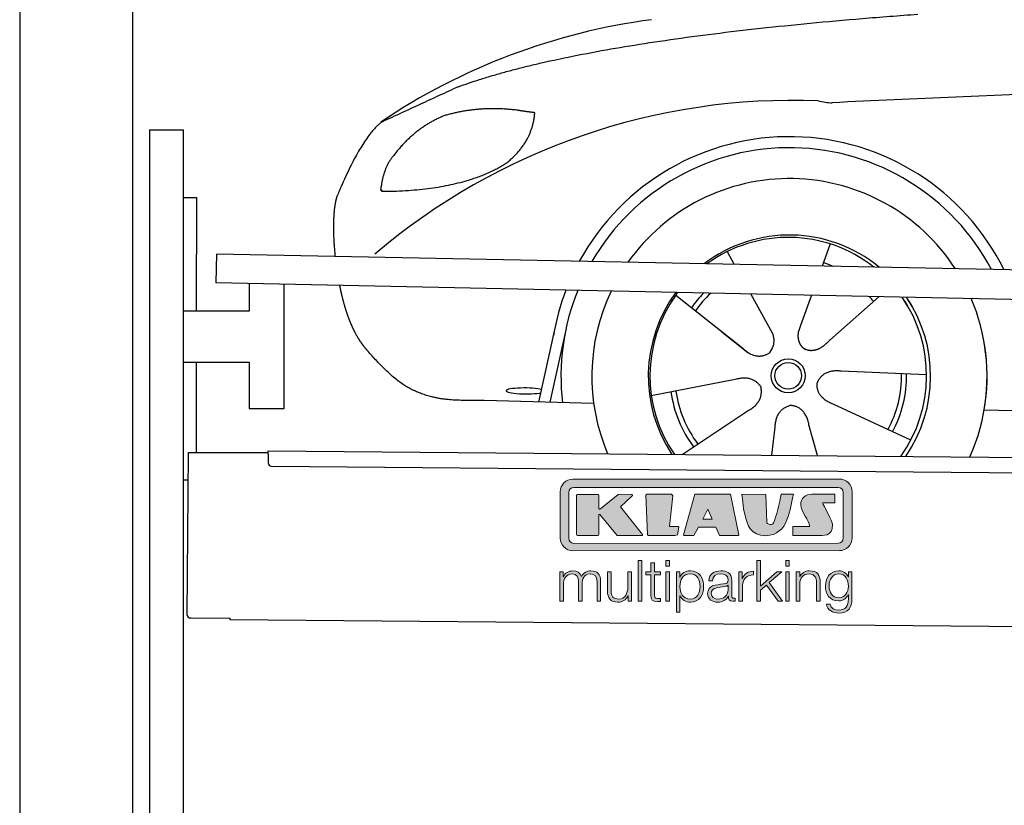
# Model space of a CAD drawing. Header units: millimetres. Extents: x -411 to 6777, y 0 to 6877.
# Tile 2 of 6: x 0 to 1744, y 4116 to 5507. Entities that reach past the tile are written whole.
import ezdxf

# ---------------------------------------------------------------- set-up
doc = ezdxf.new("R2010")
doc.units = ezdxf.units.MM
for name, color, linetype, lineweight in [('car', 10, 'Continuous', 25), ('Gebäude', 7, 'Continuous', 25), ('Logo', 7, 'Continuous', 25), ('Plattform', 7, 'Continuous', 25), ('Ständer hinten', 7, 'Continuous', 25)]:
    doc.layers.add(name, color=color, linetype=linetype, lineweight=lineweight)

# ---------------------------------------------------------------- blocks, each defined once
blk = doc.blocks.new('Car')
at = {"layer": 'car'}
for p, q in [((1388.2, 5122.9), (1374.3, 5083.4)), ((1206.1, 5107.6), (1218.8, 5085.1)), ((1115.8, 5029.5), (1235.3, 4936.6)), ((1248.4, 5032.9), (1286.9, 4964.6)), ((1356.1, 5031.6), (1337.1, 4977.7)), ((1475.3, 5030.2), (1389.2, 4952.7)), ((1337.1, 4977.7), (1333.4, 4967.3)), ((875.2, 4838.2), (902.5, 4969.1)), ((922, 4968.9), (894.8, 4837.9)), ((1197.9, 4965.7), (1244.4, 4929.5)), ((1561.3, 4892.7), (1409.9, 4897.7)), ((1074.1, 4851.5), (1222.5, 4881.8)), ((972.2, 4836.5), (778, 4839.9)), ((1534.1, 4776.5), (1396.3, 4839.2)), ((1663.9, 4831.6), (3712.8, 4797)), ((1129.6, 4747.7), (1245.8, 4826.5)), ((1288.3, 4747.8), (1293.9, 4797.4)), ((1369.5, 4747.8), (1353.7, 4802.4))]:
    blk.add_line(p, q, dxfattribs=at)
for radius in [30.1, 23.6]:
    blk.add_circle((1316.3, 4888.7), radius, dxfattribs=at)
for centre, radius, start, end in [((1225.3, 4405.6), 1122.3, 98.0395, 124.4377), ((1329.9, 4235.2), 1141.2, 88.2487, 130.916), ((1391.3, 5490.2), 117.4, 256.9855, 269.1884), ((1318.4, 4887.9), 424.2, 26.9197, 151.8432), ((1318.4, 4887.9), 404.6, 28.3768, 150.3862), ((1318.4, 4887.9), 350, 33.4585, 145.3045), ((1318.4, 4887.9), 250, 51.0494, 127.7135), ((1316.3, 4888.7), 245, 52.2371, 126.5259), ((1316.3, 4888.7), 209.6, 68.0621, 73.3995), ((1318.4, 4887.9), 424.2, 159.4632, 170.7471), ((1318.4, 4887.9), 404.6, 158.4572, 187.1619), ((1318.4, 4887.9), 350, 155.0104, 203.6179), ((1318.4, 4887.9), 350, 155.0104, 157.8717), ((1318.4, 4887.9), 250, 144.1237, 214.1037), ((1316.3, 4888.7), 245, 144.9266, 215.1376), ((1318.4, 4887.9), 250, 144.1237, 148.496), ((1316.3, 4888.7), 245, 143.5289, 148.0172), ((1316.3, 4888.7), 209.6, 136.2024, 145.3995), ((1316.3, 4888.7), 200.6, 133.7482, 145.5463), ((1316.3, 4888.7), 200.6, 41.6402, 44.9032), ((1316.3, 4888.7), 245, 30.7457, 35.1225), ((1316.3, 4888.7), 245, 324.9119, 35.1225), ((1318.4, 4887.9), 250, 30.267, 34.5277), ((1318.4, 4887.9), 250, 325.9458, 34.5277), ((1318.4, 4887.9), 350, 350.7505, 23.641), ((1318.4, 4887.9), 350, 336.4317, 11.924), ((1316.3, 4888.7), 200.6, 332.1152, 1.5463), ((1316.3, 4888.7), 209.6, 332.262, 1.3995), ((1316.3, 4888.7), 209.6, 188.262, 217.3995), ((1316.3, 4888.7), 200.6, 188.1152, 217.5463)]:
    blk.add_arc(centre, radius, start, end, dxfattribs=at)
blk.add_ellipse((850.5, 4857.6), major_axis=(33.6, 0), ratio=0.157274, start_param=0.513473, end_param=5.704241, dxfattribs=at)
for points, degree in [([(727.2, 5395), (963, 5483.8), (1539.6, 5531)], 2), ([(4698.3, 5487), (3821.6, 5507.3), (1389.6, 5372.9)], 2), ([(727.2, 5395), (593.6, 5331.9)], 1), ([(830.5, 5354.7), (762.9, 5361.8), (703.6, 5343.8)], 2), ([(863.2, 5350.4), (845.4, 5352.3), (830.5, 5354.7)], 2), ([(703.6, 5343.8), (651.5, 5322.6), (614, 5272.3)], 2), ([(814.2, 5261.1), (859.9, 5298.5), (863.2, 5350.4)], 2), ([(593.6, 5331.9), (559.1, 5308.8), (515.1, 5201.3)], 2), ([(614, 5272.3), (595.9, 5252.3), (591.5, 5211)], 2), ([(592.8, 5208.7), (737.5, 5210.6), (814.2, 5261.1)], 2), ([(515.1, 5201.3), (508.8, 5185.4), (506.9, 5156.9), (508.3, 5124.5), (511.9, 5092.7)], 4), ([(591.5, 5211), (594.9, 5210.8), (592.8, 5208.7)], 2), ([(1235.3, 4936.6), (1258.8, 4914.9), (1282, 4928.4)], 2), ([(1222.5, 4881.8), (1253.2, 4890.8), (1268, 4868.4)], 2), ([(1409.9, 4897.7), (1378.2, 4901.4), (1367.4, 4876.8)], 2), ([(1245.8, 4826.5), (1273.7, 4842.1), (1268, 4868.4)], 2), ([(1396.3, 4839.2), (1366.2, 4850), (1367.4, 4876.8)], 2), ([(1293.9, 4797.4), (1294.8, 4829.3), (1320.7, 4836.5)], 2), ([(1353.7, 4802.4), (1347.4, 4833.8), (1320.7, 4836.5)], 2)]:
    blk.add_open_spline(points, degree=degree, dxfattribs=at)
for points, degree, knots in [([(520.2, 5041.4), (521.1, 5037.2), (522, 5033), (523, 5028.8), (524, 5024.8), (527.7, 5010), (531.7, 4996.4), (536.3, 4983.9), (541.2, 4972.7)], 4, [0.4914944, 0.4914944, 0.4914944, 0.4914944, 0.4914944, 0.5422469, 0.5422469, 0.5422469, 0.5422469, 0.728655, 0.728655, 0.728655, 0.728655, 0.728655]), ([(540.9, 4973.4), (542.3, 4970.2), (543.7, 4967.1), (545.2, 4964.1), (546.7, 4961.3), (552.4, 4950.2), (558.4, 4940.9), (564.7, 4933), (571.3, 4925.6)], 4, [0.7288005, 0.7288005, 0.7288005, 0.7288005, 0.7288005, 0.7843928, 0.7843928, 0.7843928, 0.7843928, 1, 1, 1, 1, 1]), ([(1286.9, 4964.6), (1288.6, 4960.5), (1289.6, 4956.5), (1290, 4952.7), (1290.7, 4944.1), (1288, 4936), (1282, 4928.4)], 3, [0.2167758, 0.2167758, 0.2167758, 0.2167758, 0.4600873, 0.4600873, 0.4600873, 1, 1, 1, 1]), ([(1333.4, 4967.3), (1332.9, 4964.2), (1332.6, 4961.1), (1332.7, 4958.2), (1333.1, 4955.4), (1333.9, 4949.6), (1336, 4944.3), (1339.6, 4939.8), (1344.5, 4936.8)], 4, [0.3191838, 0.3191838, 0.3191838, 0.3191838, 0.3191838, 0.5438253, 0.5438253, 0.5438253, 0.5438253, 1, 1, 1, 1, 1]), ([(1389.2, 4952.7), (1389.2, 4952.7), (1389.2, 4952.7), (1389.2, 4952.7), (1389.2, 4952.7), (1380.2, 4942.8), (1369.6, 4932.8), (1355.3, 4930.3), (1344.5, 4936.8)], 4, [-0.000003, -0.000003, -0.000003, -0.000003, -0.000003, 0, 0, 0, 0, 1, 1, 1, 1, 1]), ([(778, 4839.9), (753.3, 4840.4), (697.7, 4836.3), (661.5, 4849.9), (617.6, 4874.6), (571.3, 4925.6)], 4, [0, 0, 0, 0, 0, 0.597866, 1, 1, 1, 1, 1])]:
    blk.add_open_spline(points, degree=degree, knots=knots, dxfattribs=at)
blk = doc.blocks.new('KLAUS')
at = {"layer": 'Logo'}
h = blk.add_hatch(color=8, dxfattribs=at)
h.dxf.hatch_style = 2
edge = h.paths.add_edge_path()
edge.add_spline(control_points=[(3.6, 29.09), (2.88, 29.09), (2.3, 28.51), (2.3, 27.8), (2.3, 27.8), (2.3, 16.11), (2.3, 16.11), (2.3, 15.39), (2.88, 14.81), (3.6, 14.81), (3.6, 14.81), (71.16, 14.81), (71.16, 14.81), (71.88, 14.81), (72.46, 15.39), (72.46, 16.11), (72.46, 16.11), (72.46, 27.8), (72.46, 27.8), (72.46, 28.51), (71.88, 29.09), (71.16, 29.09), (71.16, 29.09), (3.6, 29.09), (3.6, 29.09), (3.6, 29.09), (3.6, 29.09), (3.6, 29.09)], knot_values=[0, 0, 0, 0, 1, 1, 1, 2, 2, 2, 3, 3, 3, 4, 4, 4, 5, 5, 5, 6, 6, 6, 7, 7, 7, 8, 8, 8, 9, 9, 9, 9], degree=3, periodic=0)
edge = h.paths.add_edge_path()
edge.add_spline(control_points=[(3.35, 31.23), (3.35, 31.23), (71.47, 31.23), (71.47, 31.23), (73.26, 31.23), (74.71, 29.77), (74.71, 27.99), (74.71, 27.99), (74.71, 16.17), (74.71, 16.17), (74.71, 14.38), (73.26, 12.93), (71.47, 12.93), (71.47, 12.93), (3.35, 12.93), (3.35, 12.93), (1.56, 12.93), (0.11, 14.38), (0.11, 16.17), (0.11, 16.17), (0.11, 27.99), (0.11, 27.99), (0.11, 29.77), (1.56, 31.23), (3.35, 31.23), (3.35, 31.23), (3.35, 31.23), (3.35, 31.23)], knot_values=[0, 0, 0, 0, 1, 1, 1, 2, 2, 2, 3, 3, 3, 4, 4, 4, 5, 5, 5, 6, 6, 6, 7, 7, 7, 8, 8, 8, 9, 9, 9, 9], degree=3, periodic=0)
h = blk.add_hatch(color=8, dxfattribs=at)
h.dxf.hatch_style = 2
edge = h.paths.add_edge_path()
edge.add_spline(control_points=[(4.5, 27.33), (4.5, 27.33), (9.7, 27.33), (9.7, 27.33), (9.84, 27.33), (9.96, 27.22), (9.96, 27.08), (9.96, 27.08), (9.96, 23.69), (9.96, 23.69), (9.96, 23.69), (9.94, 23.64), (10.04, 23.59), (10.14, 23.53), (10.2, 23.57), (10.2, 23.57), (10.2, 23.57), (10.51, 23.75), (10.51, 23.75), (10.51, 23.75), (14.94, 27.33), (14.94, 27.33), (14.94, 27.33), (18.41, 27.33), (18.41, 27.33), (18.41, 27.33), (18.49, 27.33), (18.56, 27.2), (18.65, 27.04), (18.53, 26.91), (18.53, 26.91), (18.53, 26.91), (15.49, 24.11), (15.49, 24.11), (15.49, 24.11), (21.14, 17.06), (21.14, 17.06), (21.14, 17.06), (21.13, 16.91), (21.13, 16.91), (21.08, 16.84), (20.99, 16.82), (20.99, 16.82), (20.99, 16.82), (14.7, 16.82), (14.7, 16.82), (14.7, 16.82), (10.26, 22.17), (10.26, 22.17), (10.26, 22.17), (10.19, 22.24), (10.08, 22.21), (9.97, 22.18), (9.96, 22.11), (9.96, 22.11), (9.96, 22.11), (9.96, 17.08), (9.96, 17.08), (9.96, 16.94), (9.84, 16.82), (9.7, 16.82), (9.7, 16.82), (4.5, 16.82), (4.5, 16.82), (4.36, 16.82), (4.25, 16.94), (4.25, 17.08), (4.25, 17.08), (4.25, 27.08), (4.25, 27.08), (4.25, 27.22), (4.36, 27.33), (4.5, 27.33), (4.5, 27.33), (4.5, 27.33), (4.5, 27.33)], knot_values=[0, 0, 0, 0, 1, 1, 1, 2, 2, 2, 3, 3, 3, 4, 4, 4, 5, 5, 5, 6, 6, 6, 7, 7, 7, 8, 8, 8, 9, 9, 9, 10, 10, 10, 11, 11, 11, 12, 12, 12, 13, 13, 13, 14, 14, 14, 15, 15, 15, 16, 16, 16, 17, 17, 17, 18, 18, 18, 19, 19, 19, 20, 20, 20, 21, 21, 21, 22, 22, 22, 23, 23, 23, 24, 24, 24, 25, 25, 25, 25], degree=3, periodic=0)
h = blk.add_hatch(color=8, dxfattribs=at)
h.dxf.hatch_style = 2
h.paths.add_polyline_path([(22.42, 17.06), (21.97, 27.15), (22.24, 27.33), (28.55, 27.33), (28.86, 26.97), (28.01, 19.08), (30.26, 19.07), (30.44, 18.95), (30.08, 16.95), (29.49, 16.82), (22.6, 16.82)])
h = blk.add_hatch(color=8, dxfattribs=at)
h.paths.add_polyline_path([(36.52, 21.01), (38.93, 21.01), (37.87, 23.57)])
h.paths.add_polyline_path([(34.52, 27.33), (43.65, 27.33), (45.76, 16.94), (45.57, 16.82), (40.83, 16.82), (39.89, 18.95), (35.42, 18.95), (34.27, 16.82), (31.78, 16.82), (31.66, 17)])
h = blk.add_hatch(color=8, dxfattribs=at)
h.dxf.hatch_style = 2
edge = h.paths.add_edge_path()
edge.add_spline(control_points=[(52.69, 27.32), (52.69, 27.32), (52.88, 20.14), (52.88, 20.14), (53.01, 19.89), (53.2, 19.77), (53.43, 19.71), (53.91, 19.59), (54.43, 19.57), (54.64, 20.03), (55.23, 21.34), (56.27, 25.45), (56.6, 27.33), (56.6, 27.33), (59.77, 27.33), (59.77, 27.33), (58.77, 23.9), (58.56, 16.82), (52.63, 16.76), (48.72, 16.72), (48.01, 19.35), (47.27, 22.24), (46.89, 23.68), (46.54, 27.33), (46.54, 27.33), (46.54, 27.33), (52.69, 27.32), (52.69, 27.32), (52.69, 27.32), (52.69, 27.32), (52.69, 27.32)], knot_values=[0, 0, 0, 0, 1, 1, 1, 2, 2, 2, 3, 3, 3, 4, 4, 4, 5, 5, 5, 6, 6, 6, 7, 7, 7, 8, 8, 8, 9, 9, 9, 10, 10, 10, 10], degree=3, periodic=0)
h = blk.add_hatch(color=8, dxfattribs=at)
h.dxf.hatch_style = 2
edge = h.paths.add_edge_path()
edge.add_spline(control_points=[(64.46, 27.33), (64.46, 27.33), (70.31, 27.33), (70.31, 27.33), (70.31, 26.52), (70.31, 26.02), (70.31, 25.12), (70.31, 25.12), (67.3, 25.12), (67.3, 25.12), (67.24, 25.04), (67.25, 25.11), (67.25, 24.91), (67.25, 24.88), (69.73, 20.38), (69.73, 19.57), (69.73, 16.4), (67.22, 16.81), (65.9, 16.82), (65.9, 16.82), (59.59, 16.82), (59.59, 16.82), (59.59, 17.76), (59.59, 18.23), (59.59, 19.14), (59.59, 19.14), (63.75, 19.14), (63.75, 19.14), (63.82, 19.22), (63.81, 19.11), (63.81, 19.31), (63.81, 20.32), (61.58, 23.06), (61.58, 24.63), (61.58, 26.33), (62.83, 27.34), (64.46, 27.33), (64.46, 27.33), (64.46, 27.33), (64.46, 27.33)], knot_values=[0, 0, 0, 0, 1, 1, 1, 2, 2, 2, 3, 3, 3, 4, 4, 4, 5, 5, 5, 6, 6, 6, 7, 7, 7, 8, 8, 8, 9, 9, 9, 10, 10, 10, 11, 11, 11, 12, 12, 12, 13, 13, 13, 13], degree=3, periodic=0)
h = blk.add_hatch(color=30, dxfattribs=at)
h.dxf.hatch_style = 2
h.paths.add_polyline_path([(20.07, 0), (20.99, 0), (20.99, 10.45), (20.07, 10.45)])
h = blk.add_hatch(color=30, dxfattribs=at)
h.paths.add_polyline_path([(27.1, 0), (28.03, 0), (28.03, 7.55), (27.1, 7.55)])
h.paths.add_polyline_path([(27.1, 8.98), (28.03, 8.98), (28.03, 10.45), (27.1, 10.45)])
h = blk.add_hatch(color=30, dxfattribs=at)
h.dxf.hatch_style = 2
h.paths.add_polyline_path([(50.4, 0), (51.32, 0), (51.32, 2.87), (52.82, 4.11), (55.8, 0), (56.96, 0), (53.52, 4.76), (56.74, 7.55), (55.51, 7.55), (51.32, 3.89), (51.32, 10.45), (50.4, 10.45)])
h = blk.add_hatch(color=30, dxfattribs=at)
h.paths.add_polyline_path([(57.74, 0), (58.66, 0), (58.66, 7.55), (57.74, 7.55)])
h.paths.add_polyline_path([(57.74, 8.98), (58.66, 8.98), (58.66, 10.45), (57.74, 10.45)])
h = blk.add_hatch(color=30, dxfattribs=at)
h.dxf.hatch_style = 2
edge = h.paths.add_edge_path()
edge.add_spline(control_points=[(0, 0), (0, 0), (0.92, 0), (0.92, 0), (0.92, 0), (0.92, 4.22), (0.92, 4.22), (0.94, 5.8), (1.58, 7), (3.18, 7), (4.35, 7), (4.77, 6.15), (4.76, 5.12), (4.76, 5.12), (4.76, 0), (4.76, 0), (4.76, 0), (5.68, 0), (5.68, 0), (5.68, 0), (5.68, 4.27), (5.68, 4.27), (5.68, 5.68), (6.14, 7), (7.73, 7), (9.05, 7), (9.52, 6.32), (9.52, 5.08), (9.52, 5.08), (9.52, 0), (9.52, 0), (9.52, 0), (10.44, 0), (10.44, 0), (10.44, 0), (10.44, 5.12), (10.44, 5.12), (10.44, 6.91), (9.59, 7.77), (7.94, 7.77), (6.94, 7.77), (5.99, 7.29), (5.54, 6.3), (5.26, 7.29), (4.36, 7.77), (3.37, 7.77), (2.17, 7.77), (1.38, 7.19), (0.89, 6.28), (0.89, 6.28), (0.85, 6.28), (0.85, 6.28), (0.85, 6.28), (0.85, 7.55), (0.85, 7.55), (0.85, 7.55), (0, 7.55), (0, 7.55), (0, 7.55), (0, 0), (0, 0), (0, 0), (0, 0), (0, 0)], knot_values=[0, 0, 0, 0, 1, 1, 1, 2, 2, 2, 3, 3, 3, 4, 4, 4, 5, 5, 5, 6, 6, 6, 7, 7, 7, 8, 8, 8, 9, 9, 9, 10, 10, 10, 11, 11, 11, 12, 12, 12, 13, 13, 13, 14, 14, 14, 15, 15, 15, 16, 16, 16, 17, 17, 17, 18, 18, 18, 19, 19, 19, 20, 20, 20, 21, 21, 21, 21], degree=3, periodic=0)
h = blk.add_hatch(color=30, dxfattribs=at)
h.dxf.hatch_style = 2
edge = h.paths.add_edge_path()
edge.add_spline(control_points=[(18.31, 7.55), (18.31, 7.55), (17.39, 7.55), (17.39, 7.55), (17.39, 7.55), (17.39, 3.59), (17.39, 3.59), (17.39, 2.05), (16.7, 0.56), (15.12, 0.56), (13.66, 0.56), (13.15, 1.27), (13.1, 2.64), (13.1, 2.64), (13.1, 7.55), (13.1, 7.55), (13.1, 7.55), (12.18, 7.55), (12.18, 7.55), (12.18, 7.55), (12.18, 2.65), (12.18, 2.65), (12.18, 0.89), (12.93, -0.22), (14.83, -0.22), (15.96, -0.22), (16.95, 0.35), (17.44, 1.36), (17.44, 1.36), (17.47, 1.36), (17.47, 1.36), (17.47, 1.36), (17.47, 0), (17.47, 0), (17.47, 0), (18.31, 0), (18.31, 0), (18.31, 0), (18.31, 7.55), (18.31, 7.55), (18.31, 7.55), (18.31, 7.55), (18.31, 7.55)], knot_values=[0, 0, 0, 0, 1, 1, 1, 2, 2, 2, 3, 3, 3, 4, 4, 4, 5, 5, 5, 6, 6, 6, 7, 7, 7, 8, 8, 8, 9, 9, 9, 10, 10, 10, 11, 11, 11, 12, 12, 12, 13, 13, 13, 14, 14, 14, 14], degree=3, periodic=0)
h = blk.add_hatch(color=30, dxfattribs=at)
h.dxf.hatch_style = 2
edge = h.paths.add_edge_path()
edge.add_spline(control_points=[(24.22, 9.82), (24.22, 9.82), (23.3, 9.82), (23.3, 9.82), (23.3, 9.82), (23.3, 7.55), (23.3, 7.55), (23.3, 7.55), (21.98, 7.55), (21.98, 7.55), (21.98, 7.55), (21.98, 6.78), (21.98, 6.78), (21.98, 6.78), (23.3, 6.78), (23.3, 6.78), (23.3, 6.78), (23.3, 1.61), (23.3, 1.61), (23.28, 0.32), (23.71, -0.09), (24.94, -0.09), (25.22, -0.09), (25.48, -0.06), (25.76, -0.06), (25.76, -0.06), (25.76, 0.73), (25.76, 0.73), (25.5, 0.7), (25.23, 0.69), (24.97, 0.69), (24.31, 0.73), (24.22, 1.08), (24.22, 1.68), (24.22, 1.68), (24.22, 6.78), (24.22, 6.78), (24.22, 6.78), (25.76, 6.78), (25.76, 6.78), (25.76, 6.78), (25.76, 7.55), (25.76, 7.55), (25.76, 7.55), (24.22, 7.55), (24.22, 7.55), (24.22, 7.55), (24.22, 9.82), (24.22, 9.82), (24.22, 9.82), (24.22, 9.82), (24.22, 9.82)], knot_values=[0, 0, 0, 0, 1, 1, 1, 2, 2, 2, 3, 3, 3, 4, 4, 4, 5, 5, 5, 6, 6, 6, 7, 7, 7, 8, 8, 8, 9, 9, 9, 10, 10, 10, 11, 11, 11, 12, 12, 12, 13, 13, 13, 14, 14, 14, 15, 15, 15, 16, 16, 16, 17, 17, 17, 17], degree=3, periodic=0)
h = blk.add_hatch(color=30, dxfattribs=at)
edge = h.paths.add_edge_path()
edge.add_spline(control_points=[(35.84, 3.78), (35.84, 2.21), (35.12, 0.56), (33.37, 0.56), (31.4, 0.56), (30.72, 2.21), (30.72, 3.78), (30.72, 5.49), (31.33, 7), (33.37, 7), (35.12, 7), (35.84, 5.34), (35.84, 3.78), (35.84, 3.78), (35.84, 3.78), (35.84, 3.78)], knot_values=[0, 0, 0, 0, 1, 1, 1, 2, 2, 2, 3, 3, 3, 4, 4, 4, 5, 5, 5, 5], degree=3, periodic=0)
edge = h.paths.add_edge_path()
edge.add_spline(control_points=[(29.79, -2.8), (29.79, -2.8), (30.72, -2.8), (30.72, -2.8), (30.72, -2.8), (30.72, 1.43), (30.72, 1.43), (30.72, 1.43), (30.74, 1.43), (30.74, 1.43), (31.14, 0.35), (32.24, -0.22), (33.37, -0.22), (35.66, -0.22), (36.76, 1.64), (36.76, 3.78), (36.76, 5.91), (35.66, 7.77), (33.37, 7.77), (32.15, 7.77), (31.1, 7.14), (30.67, 6.12), (30.67, 6.12), (30.64, 6.12), (30.64, 6.12), (30.64, 6.12), (30.64, 7.55), (30.64, 7.55), (30.64, 7.55), (29.79, 7.55), (29.79, 7.55), (29.79, 7.55), (29.79, -2.8), (29.79, -2.8), (29.79, -2.8), (29.79, -2.8), (29.79, -2.8)], knot_values=[0, 0, 0, 0, 1, 1, 1, 2, 2, 2, 3, 3, 3, 4, 4, 4, 5, 5, 5, 6, 6, 6, 7, 7, 7, 8, 8, 8, 9, 9, 9, 10, 10, 10, 11, 11, 11, 12, 12, 12, 12], degree=3, periodic=0)
h = blk.add_hatch(color=30, dxfattribs=at)
edge = h.paths.add_edge_path()
edge.add_spline(control_points=[(43.03, 2.93), (43.04, 1.45), (41.8, 0.56), (40.39, 0.56), (39.53, 0.56), (38.71, 1.13), (38.71, 2.05), (38.71, 3.53), (40.66, 3.51), (42.22, 3.79), (42.47, 3.84), (42.88, 3.91), (43, 4.13), (43, 4.13), (43.03, 4.13), (43.03, 4.13), (43.03, 4.13), (43.03, 2.93), (43.03, 2.93), (43.03, 2.93), (43.03, 2.93), (43.03, 2.93)], knot_values=[0, 0, 0, 0, 1, 1, 1, 2, 2, 2, 3, 3, 3, 4, 4, 4, 5, 5, 5, 6, 6, 6, 7, 7, 7, 7], degree=3, periodic=0)
edge = h.paths.add_edge_path()
edge.add_spline(control_points=[(39.03, 5.24), (39.06, 6.47), (39.91, 7), (41.05, 7), (42.14, 7), (43.03, 6.69), (43.03, 5.45), (43.03, 4.61), (42.6, 4.51), (41.84, 4.42), (39.85, 4.19), (37.79, 4.11), (37.79, 1.99), (37.79, 0.47), (38.93, -0.22), (40.32, -0.22), (41.77, -0.22), (42.43, 0.34), (43.07, 1.32), (43.07, 1.32), (43.1, 1.32), (43.1, 1.32), (43.1, 0.53), (43.25, 0), (44.19, 0), (44.43, 0), (44.58, 0.01), (44.79, 0.06), (44.79, 0.06), (44.79, 0.83), (44.79, 0.83), (44.71, 0.81), (44.6, 0.78), (44.49, 0.78), (44.13, 0.78), (43.95, 0.98), (43.95, 1.33), (43.95, 1.33), (43.95, 5.34), (43.95, 5.34), (43.95, 7.36), (42.5, 7.77), (41.17, 7.77), (39.44, 7.77), (38.2, 7.01), (38.11, 5.24), (38.11, 5.24), (39.03, 5.24), (39.03, 5.24), (39.03, 5.24), (39.03, 5.24), (39.03, 5.24)], knot_values=[0, 0, 0, 0, 1, 1, 1, 2, 2, 2, 3, 3, 3, 4, 4, 4, 5, 5, 5, 6, 6, 6, 7, 7, 7, 8, 8, 8, 9, 9, 9, 10, 10, 10, 11, 11, 11, 12, 12, 12, 13, 13, 13, 14, 14, 14, 15, 15, 15, 16, 16, 16, 17, 17, 17, 17], degree=3, periodic=0)
h = blk.add_hatch(color=30, dxfattribs=at)
h.dxf.hatch_style = 2
edge = h.paths.add_edge_path()
edge.add_spline(control_points=[(45.79, 0), (45.79, 0), (46.71, 0), (46.71, 0), (46.71, 0), (46.71, 4.03), (46.71, 4.03), (46.71, 5.59), (47.85, 6.82), (49.52, 6.73), (49.52, 6.73), (49.52, 7.66), (49.52, 7.66), (48.16, 7.72), (47.14, 7), (46.67, 5.78), (46.67, 5.78), (46.64, 5.78), (46.64, 5.78), (46.64, 5.78), (46.64, 7.55), (46.64, 7.55), (46.64, 7.55), (45.79, 7.55), (45.79, 7.55), (45.79, 7.55), (45.79, 0), (45.79, 0), (45.79, 0), (45.79, 0), (45.79, 0)], knot_values=[0, 0, 0, 0, 1, 1, 1, 2, 2, 2, 3, 3, 3, 4, 4, 4, 5, 5, 5, 6, 6, 6, 7, 7, 7, 8, 8, 8, 9, 9, 9, 10, 10, 10, 10], degree=3, periodic=0)
h = blk.add_hatch(color=30, dxfattribs=at)
h.dxf.hatch_style = 2
edge = h.paths.add_edge_path()
edge.add_spline(control_points=[(60.41, 0), (60.41, 0), (61.33, 0), (61.33, 0), (61.33, 0), (61.33, 4.41), (61.33, 4.41), (61.36, 5.89), (62.24, 7), (63.7, 7), (65.2, 7), (65.62, 6.02), (65.62, 4.71), (65.62, 4.71), (65.62, 0), (65.62, 0), (65.62, 0), (66.54, 0), (66.54, 0), (66.54, 0), (66.54, 4.86), (66.54, 4.86), (66.54, 6.66), (65.9, 7.77), (63.78, 7.77), (62.71, 7.77), (61.7, 7.16), (61.36, 6.25), (61.36, 6.25), (61.33, 6.25), (61.33, 6.25), (61.33, 6.25), (61.33, 7.55), (61.33, 7.55), (61.33, 7.55), (60.41, 7.55), (60.41, 7.55), (60.41, 7.55), (60.41, 0), (60.41, 0), (60.41, 0), (60.41, 0), (60.41, 0)], knot_values=[0, 0, 0, 0, 1, 1, 1, 2, 2, 2, 3, 3, 3, 4, 4, 4, 5, 5, 5, 6, 6, 6, 7, 7, 7, 8, 8, 8, 9, 9, 9, 10, 10, 10, 11, 11, 11, 12, 12, 12, 13, 13, 13, 14, 14, 14, 14], degree=3, periodic=0)
h = blk.add_hatch(color=30, dxfattribs=at)
edge = h.paths.add_edge_path()
edge.add_spline(control_points=[(71.32, 0.86), (69.62, 0.86), (68.83, 2.34), (68.83, 3.86), (68.83, 5.43), (69.56, 7), (71.32, 7), (73.06, 7), (73.75, 5.34), (73.75, 3.86), (73.75, 2.33), (72.91, 0.86), (71.32, 0.86), (71.32, 0.86), (71.32, 0.86), (71.32, 0.86)], knot_values=[0, 0, 0, 0, 1, 1, 1, 2, 2, 2, 3, 3, 3, 4, 4, 4, 5, 5, 5, 5], degree=3, periodic=0)
edge = h.paths.add_edge_path()
edge.add_spline(control_points=[(74.67, 7.55), (74.67, 7.55), (73.75, 7.55), (73.75, 7.55), (73.75, 7.55), (73.75, 6.25), (73.75, 6.25), (73.75, 6.25), (73.72, 6.25), (73.72, 6.25), (73.35, 7.09), (72.41, 7.77), (71.32, 7.77), (69.13, 7.77), (67.9, 6.05), (67.9, 3.97), (67.9, 1.82), (68.9, 0.09), (71.32, 0.09), (72.4, 0.09), (73.29, 0.72), (73.72, 1.64), (73.72, 1.64), (73.75, 1.64), (73.75, 1.64), (73.75, 1.64), (73.75, 0.61), (73.75, 0.61), (73.75, -1.23), (73.01, -2.24), (71.32, -2.24), (70.29, -2.24), (69.31, -1.85), (69.1, -0.73), (69.1, -0.73), (68.18, -0.73), (68.18, -0.73), (68.31, -2.34), (69.81, -3.02), (71.32, -3.02), (73.79, -3.02), (74.65, -1.64), (74.67, 0.61), (74.67, 0.61), (74.67, 7.55), (74.67, 7.55), (74.67, 7.55), (74.67, 7.55), (74.67, 7.55)], knot_values=[0, 0, 0, 0, 1, 1, 1, 2, 2, 2, 3, 3, 3, 4, 4, 4, 5, 5, 5, 6, 6, 6, 7, 7, 7, 8, 8, 8, 9, 9, 9, 10, 10, 10, 11, 11, 11, 12, 12, 12, 13, 13, 13, 14, 14, 14, 15, 15, 15, 16, 16, 16, 16], degree=3, periodic=0)
at = {"layer": 'Logo', "lineweight": 0}
for points in [[(22.42, 17.06), (21.97, 27.15), (22.24, 27.33), (28.55, 27.33), (28.86, 26.97), (28.01, 19.08), (30.26, 19.07), (30.44, 18.95), (30.08, 16.95), (29.49, 16.82), (22.6, 16.82), (22.42, 17.06), (22.42, 17.06)], [(34.52, 27.33), (43.65, 27.33), (45.76, 16.94), (45.57, 16.82), (40.83, 16.82), (39.89, 18.95), (35.42, 18.95), (34.27, 16.82), (31.78, 16.82), (31.66, 17), (34.52, 27.33), (34.52, 27.33)], [(36.52, 21.01), (38.93, 21.01), (37.87, 23.57), (36.52, 21.01), (36.52, 21.01)], [(20.07, 0), (20.99, 0), (20.99, 10.45), (20.07, 10.45), (20.07, 0), (20.07, 0)], [(27.1, 8.98), (28.03, 8.98), (28.03, 10.45), (27.1, 10.45), (27.1, 8.98), (27.1, 8.98)], [(50.4, 0), (51.32, 0), (51.32, 2.87), (52.82, 4.11), (55.8, 0), (56.96, 0), (53.52, 4.76), (56.74, 7.55), (55.51, 7.55), (51.32, 3.89), (51.32, 10.45), (50.4, 10.45), (50.4, 0), (50.4, 0)], [(57.74, 8.98), (58.66, 8.98), (58.66, 10.45), (57.74, 10.45), (57.74, 8.98), (57.74, 8.98)], [(27.1, 0), (28.03, 0), (28.03, 7.55), (27.1, 7.55), (27.1, 0), (27.1, 0)], [(57.74, 0), (58.66, 0), (58.66, 7.55), (57.74, 7.55), (57.74, 0), (57.74, 0)]]:
    blk.add_lwpolyline(points, dxfattribs=at)
for points, knots in [([(3.35, 31.23), (3.35, 31.23), (71.47, 31.23), (71.47, 31.23), (73.26, 31.23), (74.71, 29.77), (74.71, 27.99), (74.71, 27.99), (74.71, 16.17), (74.71, 16.17), (74.71, 14.38), (73.26, 12.93), (71.47, 12.93), (71.47, 12.93), (3.35, 12.93), (3.35, 12.93), (1.56, 12.93), (0.11, 14.38), (0.11, 16.17), (0.11, 16.17), (0.11, 27.99), (0.11, 27.99), (0.11, 29.77), (1.56, 31.23), (3.35, 31.23), (3.35, 31.23), (3.35, 31.23), (3.35, 31.23)], [0, 0, 0, 0, 1, 1, 1, 2, 2, 2, 3, 3, 3, 4, 4, 4, 5, 5, 5, 6, 6, 6, 7, 7, 7, 8, 8, 8, 9, 9, 9, 9]), ([(3.6, 29.09), (2.88, 29.09), (2.3, 28.51), (2.3, 27.8), (2.3, 27.8), (2.3, 16.11), (2.3, 16.11), (2.3, 15.39), (2.88, 14.81), (3.6, 14.81), (3.6, 14.81), (71.16, 14.81), (71.16, 14.81), (71.88, 14.81), (72.46, 15.39), (72.46, 16.11), (72.46, 16.11), (72.46, 27.8), (72.46, 27.8), (72.46, 28.51), (71.88, 29.09), (71.16, 29.09), (71.16, 29.09), (3.6, 29.09), (3.6, 29.09), (3.6, 29.09), (3.6, 29.09), (3.6, 29.09)], [0, 0, 0, 0, 1, 1, 1, 2, 2, 2, 3, 3, 3, 4, 4, 4, 5, 5, 5, 6, 6, 6, 7, 7, 7, 8, 8, 8, 9, 9, 9, 9]), ([(4.5, 27.33), (4.5, 27.33), (9.7, 27.33), (9.7, 27.33), (9.84, 27.33), (9.96, 27.22), (9.96, 27.08), (9.96, 27.08), (9.96, 23.69), (9.96, 23.69), (9.96, 23.69), (9.94, 23.64), (10.04, 23.59), (10.14, 23.53), (10.2, 23.57), (10.2, 23.57), (10.2, 23.57), (10.51, 23.75), (10.51, 23.75), (10.51, 23.75), (14.94, 27.33), (14.94, 27.33), (14.94, 27.33), (18.41, 27.33), (18.41, 27.33), (18.41, 27.33), (18.49, 27.33), (18.56, 27.2), (18.65, 27.04), (18.53, 26.91), (18.53, 26.91), (18.53, 26.91), (15.49, 24.11), (15.49, 24.11), (15.49, 24.11), (21.14, 17.06), (21.14, 17.06), (21.14, 17.06), (21.13, 16.91), (21.13, 16.91), (21.08, 16.84), (20.99, 16.82), (20.99, 16.82), (20.99, 16.82), (14.7, 16.82), (14.7, 16.82), (14.7, 16.82), (10.26, 22.17), (10.26, 22.17), (10.26, 22.17), (10.19, 22.24), (10.08, 22.21), (9.97, 22.18), (9.96, 22.11), (9.96, 22.11), (9.96, 22.11), (9.96, 17.08), (9.96, 17.08), (9.96, 16.94), (9.84, 16.82), (9.7, 16.82), (9.7, 16.82), (4.5, 16.82), (4.5, 16.82), (4.36, 16.82), (4.25, 16.94), (4.25, 17.08), (4.25, 17.08), (4.25, 27.08), (4.25, 27.08), (4.25, 27.22), (4.36, 27.33), (4.5, 27.33), (4.5, 27.33), (4.5, 27.33), (4.5, 27.33)], [0, 0, 0, 0, 1, 1, 1, 2, 2, 2, 3, 3, 3, 4, 4, 4, 5, 5, 5, 6, 6, 6, 7, 7, 7, 8, 8, 8, 9, 9, 9, 10, 10, 10, 11, 11, 11, 12, 12, 12, 13, 13, 13, 14, 14, 14, 15, 15, 15, 16, 16, 16, 17, 17, 17, 18, 18, 18, 19, 19, 19, 20, 20, 20, 21, 21, 21, 22, 22, 22, 23, 23, 23, 24, 24, 24, 25, 25, 25, 25]), ([(52.69, 27.32), (52.69, 27.32), (52.88, 20.14), (52.88, 20.14), (53.01, 19.89), (53.2, 19.77), (53.43, 19.71), (53.91, 19.59), (54.43, 19.57), (54.64, 20.03), (55.23, 21.34), (56.27, 25.45), (56.6, 27.33), (56.6, 27.33), (59.77, 27.33), (59.77, 27.33), (58.77, 23.9), (58.56, 16.82), (52.63, 16.76), (48.72, 16.72), (48.01, 19.35), (47.27, 22.24), (46.89, 23.68), (46.54, 27.33), (46.54, 27.33), (46.54, 27.33), (52.69, 27.32), (52.69, 27.32), (52.69, 27.32), (52.69, 27.32), (52.69, 27.32)], [0, 0, 0, 0, 1, 1, 1, 2, 2, 2, 3, 3, 3, 4, 4, 4, 5, 5, 5, 6, 6, 6, 7, 7, 7, 8, 8, 8, 9, 9, 9, 10, 10, 10, 10]), ([(64.46, 27.33), (64.46, 27.33), (70.31, 27.33), (70.31, 27.33), (70.31, 26.52), (70.31, 26.02), (70.31, 25.12), (70.31, 25.12), (67.3, 25.12), (67.3, 25.12), (67.24, 25.04), (67.25, 25.11), (67.25, 24.91), (67.25, 24.88), (69.73, 20.38), (69.73, 19.57), (69.73, 16.4), (67.22, 16.81), (65.9, 16.82), (65.9, 16.82), (59.59, 16.82), (59.59, 16.82), (59.59, 17.76), (59.59, 18.23), (59.59, 19.14), (59.59, 19.14), (63.75, 19.14), (63.75, 19.14), (63.82, 19.22), (63.81, 19.11), (63.81, 19.31), (63.81, 20.32), (61.58, 23.06), (61.58, 24.63), (61.58, 26.33), (62.83, 27.34), (64.46, 27.33), (64.46, 27.33), (64.46, 27.33), (64.46, 27.33)], [0, 0, 0, 0, 1, 1, 1, 2, 2, 2, 3, 3, 3, 4, 4, 4, 5, 5, 5, 6, 6, 6, 7, 7, 7, 8, 8, 8, 9, 9, 9, 10, 10, 10, 11, 11, 11, 12, 12, 12, 13, 13, 13, 13]), ([(0, 0), (0, 0), (0.92, 0), (0.92, 0), (0.92, 0), (0.92, 4.22), (0.92, 4.22), (0.94, 5.8), (1.58, 7), (3.18, 7), (4.35, 7), (4.77, 6.15), (4.76, 5.12), (4.76, 5.12), (4.76, 0), (4.76, 0), (4.76, 0), (5.68, 0), (5.68, 0), (5.68, 0), (5.68, 4.27), (5.68, 4.27), (5.68, 5.68), (6.14, 7), (7.73, 7), (9.05, 7), (9.52, 6.32), (9.52, 5.08), (9.52, 5.08), (9.52, 0), (9.52, 0), (9.52, 0), (10.44, 0), (10.44, 0), (10.44, 0), (10.44, 5.12), (10.44, 5.12), (10.44, 6.91), (9.59, 7.77), (7.94, 7.77), (6.94, 7.77), (5.99, 7.29), (5.54, 6.3), (5.26, 7.29), (4.36, 7.77), (3.37, 7.77), (2.17, 7.77), (1.38, 7.19), (0.89, 6.28), (0.89, 6.28), (0.85, 6.28), (0.85, 6.28), (0.85, 6.28), (0.85, 7.55), (0.85, 7.55), (0.85, 7.55), (0, 7.55), (0, 7.55), (0, 7.55), (0, 0), (0, 0), (0, 0), (0, 0), (0, 0)], [0, 0, 0, 0, 1, 1, 1, 2, 2, 2, 3, 3, 3, 4, 4, 4, 5, 5, 5, 6, 6, 6, 7, 7, 7, 8, 8, 8, 9, 9, 9, 10, 10, 10, 11, 11, 11, 12, 12, 12, 13, 13, 13, 14, 14, 14, 15, 15, 15, 16, 16, 16, 17, 17, 17, 18, 18, 18, 19, 19, 19, 20, 20, 20, 21, 21, 21, 21]), ([(18.31, 7.55), (18.31, 7.55), (17.39, 7.55), (17.39, 7.55), (17.39, 7.55), (17.39, 3.59), (17.39, 3.59), (17.39, 2.05), (16.7, 0.56), (15.12, 0.56), (13.66, 0.56), (13.15, 1.27), (13.1, 2.64), (13.1, 2.64), (13.1, 7.55), (13.1, 7.55), (13.1, 7.55), (12.18, 7.55), (12.18, 7.55), (12.18, 7.55), (12.18, 2.65), (12.18, 2.65), (12.18, 0.89), (12.93, -0.22), (14.83, -0.22), (15.96, -0.22), (16.95, 0.35), (17.44, 1.36), (17.44, 1.36), (17.47, 1.36), (17.47, 1.36), (17.47, 1.36), (17.47, 0), (17.47, 0), (17.47, 0), (18.31, 0), (18.31, 0), (18.31, 0), (18.31, 7.55), (18.31, 7.55), (18.31, 7.55), (18.31, 7.55), (18.31, 7.55)], [0, 0, 0, 0, 1, 1, 1, 2, 2, 2, 3, 3, 3, 4, 4, 4, 5, 5, 5, 6, 6, 6, 7, 7, 7, 8, 8, 8, 9, 9, 9, 10, 10, 10, 11, 11, 11, 12, 12, 12, 13, 13, 13, 14, 14, 14, 14]), ([(24.22, 9.82), (24.22, 9.82), (23.3, 9.82), (23.3, 9.82), (23.3, 9.82), (23.3, 7.55), (23.3, 7.55), (23.3, 7.55), (21.98, 7.55), (21.98, 7.55), (21.98, 7.55), (21.98, 6.78), (21.98, 6.78), (21.98, 6.78), (23.3, 6.78), (23.3, 6.78), (23.3, 6.78), (23.3, 1.61), (23.3, 1.61), (23.28, 0.32), (23.71, -0.09), (24.94, -0.09), (25.22, -0.09), (25.48, -0.06), (25.76, -0.06), (25.76, -0.06), (25.76, 0.73), (25.76, 0.73), (25.5, 0.7), (25.23, 0.69), (24.97, 0.69), (24.31, 0.73), (24.22, 1.08), (24.22, 1.68), (24.22, 1.68), (24.22, 6.78), (24.22, 6.78), (24.22, 6.78), (25.76, 6.78), (25.76, 6.78), (25.76, 6.78), (25.76, 7.55), (25.76, 7.55), (25.76, 7.55), (24.22, 7.55), (24.22, 7.55), (24.22, 7.55), (24.22, 9.82), (24.22, 9.82), (24.22, 9.82), (24.22, 9.82), (24.22, 9.82)], [0, 0, 0, 0, 1, 1, 1, 2, 2, 2, 3, 3, 3, 4, 4, 4, 5, 5, 5, 6, 6, 6, 7, 7, 7, 8, 8, 8, 9, 9, 9, 10, 10, 10, 11, 11, 11, 12, 12, 12, 13, 13, 13, 14, 14, 14, 15, 15, 15, 16, 16, 16, 17, 17, 17, 17]), ([(29.79, -2.8), (29.79, -2.8), (30.72, -2.8), (30.72, -2.8), (30.72, -2.8), (30.72, 1.43), (30.72, 1.43), (30.72, 1.43), (30.74, 1.43), (30.74, 1.43), (31.14, 0.35), (32.24, -0.22), (33.37, -0.22), (35.66, -0.22), (36.76, 1.64), (36.76, 3.78), (36.76, 5.91), (35.66, 7.77), (33.37, 7.77), (32.15, 7.77), (31.1, 7.14), (30.67, 6.12), (30.67, 6.12), (30.64, 6.12), (30.64, 6.12), (30.64, 6.12), (30.64, 7.55), (30.64, 7.55), (30.64, 7.55), (29.79, 7.55), (29.79, 7.55), (29.79, 7.55), (29.79, -2.8), (29.79, -2.8), (29.79, -2.8), (29.79, -2.8), (29.79, -2.8)], [0, 0, 0, 0, 1, 1, 1, 2, 2, 2, 3, 3, 3, 4, 4, 4, 5, 5, 5, 6, 6, 6, 7, 7, 7, 8, 8, 8, 9, 9, 9, 10, 10, 10, 11, 11, 11, 12, 12, 12, 12]), ([(39.03, 5.24), (39.06, 6.47), (39.91, 7), (41.05, 7), (42.14, 7), (43.03, 6.69), (43.03, 5.45), (43.03, 4.61), (42.6, 4.51), (41.84, 4.42), (39.85, 4.19), (37.79, 4.11), (37.79, 1.99), (37.79, 0.47), (38.93, -0.22), (40.32, -0.22), (41.77, -0.22), (42.43, 0.34), (43.07, 1.32), (43.07, 1.32), (43.1, 1.32), (43.1, 1.32), (43.1, 0.53), (43.25, 0), (44.19, 0), (44.43, 0), (44.58, 0.01), (44.79, 0.06), (44.79, 0.06), (44.79, 0.83), (44.79, 0.83), (44.71, 0.81), (44.6, 0.78), (44.49, 0.78), (44.13, 0.78), (43.95, 0.98), (43.95, 1.33), (43.95, 1.33), (43.95, 5.34), (43.95, 5.34), (43.95, 7.36), (42.5, 7.77), (41.17, 7.77), (39.44, 7.77), (38.2, 7.01), (38.11, 5.24), (38.11, 5.24), (39.03, 5.24), (39.03, 5.24), (39.03, 5.24), (39.03, 5.24), (39.03, 5.24)], [0, 0, 0, 0, 1, 1, 1, 2, 2, 2, 3, 3, 3, 4, 4, 4, 5, 5, 5, 6, 6, 6, 7, 7, 7, 8, 8, 8, 9, 9, 9, 10, 10, 10, 11, 11, 11, 12, 12, 12, 13, 13, 13, 14, 14, 14, 15, 15, 15, 16, 16, 16, 17, 17, 17, 17]), ([(45.79, 0), (45.79, 0), (46.71, 0), (46.71, 0), (46.71, 0), (46.71, 4.03), (46.71, 4.03), (46.71, 5.59), (47.85, 6.82), (49.52, 6.73), (49.52, 6.73), (49.52, 7.66), (49.52, 7.66), (48.16, 7.72), (47.14, 7), (46.67, 5.78), (46.67, 5.78), (46.64, 5.78), (46.64, 5.78), (46.64, 5.78), (46.64, 7.55), (46.64, 7.55), (46.64, 7.55), (45.79, 7.55), (45.79, 7.55), (45.79, 7.55), (45.79, 0), (45.79, 0), (45.79, 0), (45.79, 0), (45.79, 0)], [0, 0, 0, 0, 1, 1, 1, 2, 2, 2, 3, 3, 3, 4, 4, 4, 5, 5, 5, 6, 6, 6, 7, 7, 7, 8, 8, 8, 9, 9, 9, 10, 10, 10, 10]), ([(60.41, 0), (60.41, 0), (61.33, 0), (61.33, 0), (61.33, 0), (61.33, 4.41), (61.33, 4.41), (61.36, 5.89), (62.24, 7), (63.7, 7), (65.2, 7), (65.62, 6.02), (65.62, 4.71), (65.62, 4.71), (65.62, 0), (65.62, 0), (65.62, 0), (66.54, 0), (66.54, 0), (66.54, 0), (66.54, 4.86), (66.54, 4.86), (66.54, 6.66), (65.9, 7.77), (63.78, 7.77), (62.71, 7.77), (61.7, 7.16), (61.36, 6.25), (61.36, 6.25), (61.33, 6.25), (61.33, 6.25), (61.33, 6.25), (61.33, 7.55), (61.33, 7.55), (61.33, 7.55), (60.41, 7.55), (60.41, 7.55), (60.41, 7.55), (60.41, 0), (60.41, 0), (60.41, 0), (60.41, 0), (60.41, 0)], [0, 0, 0, 0, 1, 1, 1, 2, 2, 2, 3, 3, 3, 4, 4, 4, 5, 5, 5, 6, 6, 6, 7, 7, 7, 8, 8, 8, 9, 9, 9, 10, 10, 10, 11, 11, 11, 12, 12, 12, 13, 13, 13, 14, 14, 14, 14]), ([(74.67, 7.55), (74.67, 7.55), (73.75, 7.55), (73.75, 7.55), (73.75, 7.55), (73.75, 6.25), (73.75, 6.25), (73.75, 6.25), (73.72, 6.25), (73.72, 6.25), (73.35, 7.09), (72.41, 7.77), (71.32, 7.77), (69.13, 7.77), (67.9, 6.05), (67.9, 3.97), (67.9, 1.82), (68.9, 0.09), (71.32, 0.09), (72.4, 0.09), (73.29, 0.72), (73.72, 1.64), (73.72, 1.64), (73.75, 1.64), (73.75, 1.64), (73.75, 1.64), (73.75, 0.61), (73.75, 0.61), (73.75, -1.23), (73.01, -2.24), (71.32, -2.24), (70.29, -2.24), (69.31, -1.85), (69.1, -0.73), (69.1, -0.73), (68.18, -0.73), (68.18, -0.73), (68.31, -2.34), (69.81, -3.02), (71.32, -3.02), (73.79, -3.02), (74.65, -1.64), (74.67, 0.61), (74.67, 0.61), (74.67, 7.55), (74.67, 7.55), (74.67, 7.55), (74.67, 7.55), (74.67, 7.55)], [0, 0, 0, 0, 1, 1, 1, 2, 2, 2, 3, 3, 3, 4, 4, 4, 5, 5, 5, 6, 6, 6, 7, 7, 7, 8, 8, 8, 9, 9, 9, 10, 10, 10, 11, 11, 11, 12, 12, 12, 13, 13, 13, 14, 14, 14, 15, 15, 15, 16, 16, 16, 16]), ([(35.84, 3.78), (35.84, 2.21), (35.12, 0.56), (33.37, 0.56), (31.4, 0.56), (30.72, 2.21), (30.72, 3.78), (30.72, 5.49), (31.33, 7), (33.37, 7), (35.12, 7), (35.84, 5.34), (35.84, 3.78), (35.84, 3.78), (35.84, 3.78), (35.84, 3.78)], [0, 0, 0, 0, 1, 1, 1, 2, 2, 2, 3, 3, 3, 4, 4, 4, 5, 5, 5, 5]), ([(71.32, 0.86), (69.62, 0.86), (68.83, 2.34), (68.83, 3.86), (68.83, 5.43), (69.56, 7), (71.32, 7), (73.06, 7), (73.75, 5.34), (73.75, 3.86), (73.75, 2.33), (72.91, 0.86), (71.32, 0.86), (71.32, 0.86), (71.32, 0.86), (71.32, 0.86)], [0, 0, 0, 0, 1, 1, 1, 2, 2, 2, 3, 3, 3, 4, 4, 4, 5, 5, 5, 5]), ([(43.03, 2.93), (43.04, 1.45), (41.8, 0.56), (40.39, 0.56), (39.53, 0.56), (38.71, 1.13), (38.71, 2.05), (38.71, 3.53), (40.66, 3.51), (42.22, 3.79), (42.47, 3.84), (42.88, 3.91), (43, 4.13), (43, 4.13), (43.03, 4.13), (43.03, 4.13), (43.03, 4.13), (43.03, 2.93), (43.03, 2.93), (43.03, 2.93), (43.03, 2.93), (43.03, 2.93)], [0, 0, 0, 0, 1, 1, 1, 2, 2, 2, 3, 3, 3, 4, 4, 4, 5, 5, 5, 6, 6, 6, 7, 7, 7, 7])]:
    blk.add_open_spline(points, degree=3, knots=knots, dxfattribs=at)
blk = doc.blocks.new('Plattform OG 6200 550')
at = {"layer": 'Plattform'}
for p, q in [((348.5, 5092), (347.5, 5041.1)), ((5482.3, 4989.6), (348.5, 5092)), ((5481.2, 4933.6), (347.5, 5041)), ((406.3, 5039.8), (406.3, 4990.8)), ((468.3, 4818.3), (468.3, 5038.5)), ((406.3, 4990.8), (289.9, 4990.7)), ((289.9, 4900.8), (406.3, 4900.8)), ((406.3, 4900.8), (406.3, 4818.3)), ((406.3, 4818.3), (463.3, 4818.3)), ((463.3, 4818.3), (468.3, 4818.3)), ((440.2, 4737.6), (440.2, 4743.6)), ((440.2, 4743.6), (5395, 4700.4)), ((296.3, 4452.8), (298.8, 4740.8)), ((298.8, 4740.8), (440.2, 4740.6)), ((440.2, 4737.6), (440.1, 4722.6)), ((446, 4716.5), (5394.8, 4673.4)), ((302.2, 4447.8), (303.5, 4447.8)), ((302.2, 4447.8), (372.7, 4447.2)), ((372.6, 4444.2), (372.7, 4447.2)), ((5437.5, 4400), (372.6, 4444.2))]:
    blk.add_line(p, q, dxfattribs=at)
for centre, start in [((446.1, 4722.5), 179.5), ((302.2, 4453.8), 189.0941)]:
    blk.add_arc(centre, 6, start, 269.5, dxfattribs=at)
at = {"layer": 'Plattform', "xscale": 6.929133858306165, "yscale": 6.929133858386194, "zscale": 6.929133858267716, "rotation": 0.011070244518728}
blk.add_blockref('KLAUS', (956.4, 4477.2), dxfattribs=at)
blk = doc.blocks.new('Ständer hinten')
at = {"layer": 'Ständer hinten'}
for p, q in [((229.9, 5312), (229.9, 2298.6)), ((229.9, 5312), (289.9, 5312)), ((289.9, 2300), (289.9, 5312)), ((289.9, 5192), (312.9, 5192)), ((312.9, 5192), (312.6, 4990.7)), ((312.5, 4900.8), (312.3, 4740.8)), ((289.9, 4692), (298.4, 4692))]:
    blk.add_line(p, q, dxfattribs=at)
blk = doc.blocks.new('Gebäude_380_GT210')
at = {"layer": 'Gebäude'}
for p, q in [((0, 6300.6), (0, 0)), ((200, 6100.6), (200, 200))]:
    blk.add_line(p, q, dxfattribs=at)

msp = doc.modelspace()

# ---------------------------------------------------------------- block references
msp.add_blockref('Gebäude_380_GT210', (0, 0))
at = {"layer": 'car', "rotation": 359.4752422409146}
msp.add_blockref('Car', (0, 0), dxfattribs=at)
at = {"layer": 'Plattform'}
msp.add_blockref('Plattform OG 6200 550', (0, 0), dxfattribs=at)
at = {"layer": 'Ständer hinten'}
msp.add_blockref('Ständer hinten', (0, 0), dxfattribs=at)

doc.saveas('drawing.dxf')
